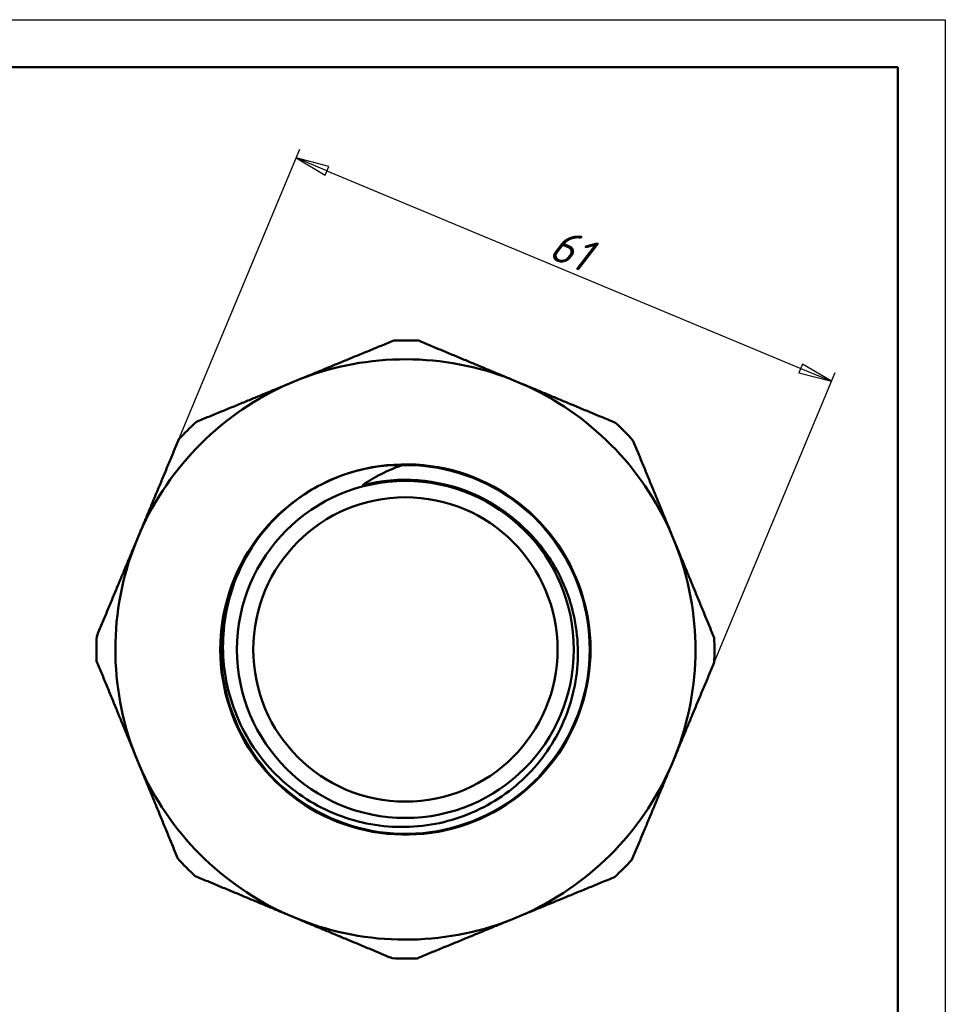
# Model space of a CAD drawing. Header units: millimetres. Extents: x 0 to 436, y -69 to 297.
# Tile 18 of 19: x 113 to 210, y 193 to 297. Entities that reach past the tile are written whole.
import ezdxf

# ---------------------------------------------------------------- set-up
doc = ezdxf.new("R2010")
doc.units = ezdxf.units.MM
for name, color, linetype, lineweight in [('Видимые тонкие (ГОСТ)', 7, 'Continuous', 35), ('Видимый контур (ГОСТ)', 7, 'Continuous', 50), ('Кромка (ГОСТ)', 7, 'Continuous', 50), ('Размер (ГОСТ)', 7, 'Continuous', 25)]:
    doc.layers.add(name, color=color, linetype=linetype, lineweight=lineweight)
doc.styles.add('Обычный текст (ГОСТ)', font='GOST Common Italic.ttf')
doc.dimstyles.new('Обычный (ГОСТ)', dxfattribs={"dimtxt": 3.5, "dimasz": 3.5, "dimexe": 1, "dimexo": 0, "dimgap": 0.5, "dimtad": 1, "dimrnd": 1e-08, "dimtxsty": 'Обычный текст (ГОСТ)', "dimblk": 'Filled-1', "dimcen": 0.09, "dimdle": 15, "dimclrd": 256, "dimclre": 256, "dimclrt": 256, "dimazin": 2, "dimtfac": 0.714286, "dimtdec": 3, "dimtmove": 0, "dimatfit": 3, "dimfxl": 1, "dimtolj": 1, "dimlwd": 25, "dimlwe": 25, "dimarcsym": 0})

# ---------------------------------------------------------------- blocks, each defined once
blk = doc.blocks.new('Рамки ГОСТ_ граница 297x210')
at = {"layer": 'Кромка (ГОСТ)', "lineweight": 25}
for p, q in [((0, 297), (210, 297)), ((210, 297), (210, 0))]:
    blk.add_line(p, q, dxfattribs=at)
at = {"layer": 'Кромка (ГОСТ)'}
for p, q in [((205, 292), (20, 292)), ((205, 5), (205, 292))]:
    blk.add_line(p, q, dxfattribs=at)
blk = doc.blocks.new('Filled-1')
at = {"color": 0}
for p, q in [((0, 0), (-1, 0.143)), ((-1, 0.143), (-1, -0.143)), ((-1, 0), (0, 0)), ((-1, -0.143), (0, 0))]:
    blk.add_line(p, q, dxfattribs=at)
at = {"color": 0, "flags": 128}
blk.add_lwpolyline([(-1, -0.143), (0, 0), (-1, 0.143), (-1, -0.143)], dxfattribs=at)
at = {"color": 0}
blk.add_solid([(-1, -0.143), (0, 0), (-1, 0.143), (-1, -0.143)], dxfattribs=at)
blk = doc.blocks.new('*D14')
at = {"layer": 'Defpoints', "color": 0, "linetype": 'Continuous', "transparency": 16777216}
for p in [(198.02, 258.99), (129.38, 252.89), (185.68, 229.41)]:
    blk.add_point(p, dxfattribs=at)
at = {"layer": 'Размер (ГОСТ)', "linetype": 'Continuous', "lineweight": 25, "transparency": 16777216}
for p, q in [((129.38, 252.89), (142.1, 283.39)), ((144.95, 281.12), (194.79, 260.33)), ((185.68, 229.41), (198.4, 259.91))]:
    blk.add_line(p, q, dxfattribs=at)
at = {"layer": 'Размер (ГОСТ)', "linetype": 'Continuous', "lineweight": 25, "transparency": 16777216, "xscale": 3.5, "yscale": 3.5, "zscale": 3.5}
for p, rotation in [((141.72, 282.46), 157.363940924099), ((198.02, 258.99), 337.3639409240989)]:
    blk.add_blockref('Filled-1', p, dxfattribs=dict(at, rotation=rotation))
at = {"layer": 'Размер (ГОСТ)', "linetype": 'Continuous', "lineweight": 25, "transparency": 16777216, "insert": (169.43, 275.24), "char_height": 3.5, "attachment_point": 1, "rotation": 337.3639, "style": 'Обычный текст (ГОСТ)'}
blk.add_mtext('\\A1;61', dxfattribs=at)

msp = doc.modelspace()

# ---------------------------------------------------------------- linework, layer by layer
at = {"layer": 'Видимые тонкие (ГОСТ)'}
for points, knots in [([(152.783, 250.141), (156.898, 250.233), (161.032, 248.969), (164.392, 246.592), (167.751, 244.217), (170.32, 240.741), (171.604, 236.832), (172.889, 232.924), (172.884, 228.604), (171.59, 224.699), (170.297, 220.795), (167.722, 217.327), (164.359, 214.959), (160.997, 212.592), (156.866, 211.337), (152.755, 211.434), (148.645, 211.532), (144.579, 212.981), (141.333, 215.504), (138.088, 218.026), (135.681, 221.609), (134.573, 225.567), (133.465, 229.524), (133.66, 233.834), (135.122, 237.674), (135.486, 238.629), (135.927, 239.553), (136.438, 240.438)], [3.1193428, 3.1193428, 3.1193428, 3.1193428, 3.7571584, 3.7571584, 3.7571584, 4.3948191, 4.3948191, 4.3948191, 5.0323282, 5.0323282, 5.0323282, 5.6696891, 5.6696891, 5.6696891, 6.3069049, 6.3069049, 6.3069049, 6.9439791, 6.9439791, 6.9439791, 7.5809147, 7.5809147, 7.5809147, 8.2177153, 8.2177153, 8.2177153, 8.3760185, 8.3760185, 8.3760185, 8.3760185]), ([(148.763, 248.104), (152.519, 249.07), (156.588, 248.769), (160.161, 247.262), (162.362, 246.334), (164.366, 244.953), (166.032, 243.242)], [2.889985, 2.889985, 2.889985, 2.889985, 3.540654, 3.540654, 3.540654, 3.9413293, 3.9413293, 3.9413293, 3.9413293])]:
    msp.add_open_spline(points, degree=3, knots=knots, dxfattribs=at)
at = {"layer": 'Видимый контур (ГОСТ)'}
for p, q in [((142.196, 259.235), (141.022, 258.752)), ((165.538, 258.694), (164.367, 259.182)), ((125.308, 243.112), (124.819, 241.94)), ((181.661, 241.806), (181.179, 242.979)), ((124.767, 219.769), (125.249, 218.596)), ((181.12, 218.463), (181.609, 219.634)), ((140.89, 202.881), (142.061, 202.393)), ((164.232, 202.34), (165.406, 202.823))]:
    msp.add_line(p, q, dxfattribs=at)
for radius in [17.714, 16]:
    msp.add_circle((153.214, 230.787), radius, dxfattribs=at)
for radius, start, end in [(32.5, 87.56916, 92.15872), (30.507, 68.55563, 111.17225), (30.507, 113.55563, 156.17225), (30.507, 23.55563, 66.17225), (32.5, 132.56916, 137.15872), (32.5, 42.56916, 47.15872), (19.475, 109.51782, 110.77307), (30.507, 158.55563, 201.17225), (30.507, 338.55563, 21.17225), (32.5, 177.56916, 182.15872), (32.5, 357.56916, 2.15872), (30.507, 203.55563, 246.17225), (30.507, 293.55563, 336.17225), (32.5, 222.56916, 227.15872), (32.5, 312.56916, 317.15872), (30.507, 248.55563, 291.17225), (32.5, 267.56916, 272.15872)]:
    msp.add_arc((153.214, 230.787), radius, start, end, dxfattribs=at)
for points, weights in [([(142.196, 259.235), (146.938, 261.186), (151.99, 263.264)], [1, 1.01444980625, 1.00003319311]), ([(154.592, 263.258), (159.634, 261.156), (164.367, 259.182)], [1.00003319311, 1.01444980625, 1]), ([(131.228, 254.722), (136.28, 256.801), (141.022, 258.752)], [1.00003319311, 1.01444980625, 1]), ([(165.538, 258.694), (170.271, 256.72), (175.313, 254.618)], [1, 1.01444980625, 1.00003319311]), ([(125.308, 243.112), (127.281, 247.844), (129.384, 252.886)], [1, 1.01444980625, 1.00003319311]), ([(177.149, 252.773), (179.228, 247.721), (181.179, 242.979)], [1.00003319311, 1.01444980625, 1]), ([(120.743, 232.166), (122.846, 237.208), (124.819, 241.94)], [1.00003319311, 1.01444980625, 1]), ([(181.661, 241.806), (183.612, 237.063), (185.691, 232.012)], [1, 1.01444980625, 1.00003319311]), ([(124.767, 219.769), (122.816, 224.511), (120.737, 229.563)], [1, 1.01444980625, 1.00003319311]), ([(185.685, 229.409), (183.582, 224.367), (181.609, 219.634)], [1.00003319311, 1.01444980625, 1]), ([(129.279, 208.802), (127.201, 213.854), (125.249, 218.596)], [1.00003319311, 1.01444980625, 1]), ([(181.12, 218.463), (179.147, 213.73), (177.044, 208.688)], [1, 1.01444980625, 1.00003319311]), ([(140.89, 202.881), (136.157, 204.855), (131.115, 206.957)], [1, 1.01444980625, 1.00003319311]), ([(175.2, 206.852), (170.148, 204.774), (165.406, 202.823)], [1.00003319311, 1.01444980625, 1]), ([(151.836, 198.317), (146.794, 200.419), (142.061, 202.393)], [1.00003319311, 1.01444980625, 1]), ([(164.232, 202.34), (159.49, 200.389), (154.438, 198.31)], [1, 1.01444980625, 1.00003319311])]:
    msp.add_rational_spline(points, weights, degree=2, dxfattribs=at)
for points, knots in [([(146.707, 249.143), (150.605, 250.525), (154.946, 250.621), (158.9, 249.414), (162.854, 248.207), (166.4, 245.703), (168.861, 242.382), (171.322, 239.062), (172.684, 234.942), (172.689, 230.809), (172.694, 226.677), (171.341, 222.555), (168.888, 219.229), (166.437, 215.905), (162.9, 213.394), (158.952, 212.177), (155.006, 210.96), (150.67, 211.042), (146.773, 212.408), (142.876, 213.774), (139.438, 216.416), (137.115, 219.829), (134.792, 223.241), (133.595, 227.407), (133.753, 231.533), (133.911, 235.657), (135.422, 239.718), (137.998, 242.943), (140.163, 245.652), (143.069, 247.759), (146.308, 248.994)], [2.8009424, 2.8009424, 2.8009424, 2.8009424, 3.4378796, 3.4378796, 3.4378796, 4.0746607, 4.0746607, 4.0746607, 4.7112891, 4.7112891, 4.7112891, 5.3477679, 5.3477679, 5.3477679, 5.9841006, 5.9841006, 5.9841006, 6.6202903, 6.6202903, 6.6202903, 7.2563403, 7.2563403, 7.2563403, 7.8922539, 7.8922539, 7.8922539, 8.5280344, 8.5280344, 8.5280344, 9.0622196, 9.0622196, 9.0622196, 9.0622196]), ([(146.707, 249.143), (148.429, 249.752), (150.551, 250.189), (152.559, 250.178), (152.687, 250.172), (152.762, 250.162), (152.776, 250.16), (152.788, 250.156), (152.791, 250.155), (152.793, 250.153), (152.794, 250.152), (152.795, 250.151), (152.795, 250.151), (152.796, 250.15), (152.796, 250.15), (152.796, 250.149), (152.796, 250.148), (152.795, 250.147), (152.794, 250.147), (152.792, 250.144), (152.788, 250.143), (152.783, 250.141)], [-0.29852823, -0.29852823, -0.29852823, -0.29852823, -0.03320275, -0.03320275, -0.00908045, -0.00908045, -0.00457656, -0.00457656, -0.00330989, -0.00330989, -0.00279037, -0.00279037, -0.00249397, -0.00249397, -0.00224694, -0.00224694, -0.00196606, -0.00196606, -0.00152424, -0.00152424, 0, 0, 0, 0]), ([(152.783, 250.141), (152.061, 249.882), (151.356, 249.579), (150.012, 248.897), (149.374, 248.52), (148.763, 248.104)], [-0.4599971, -0.4599971, -0.4599971, -0.4599971, -0.22606267, -0.22606267, 0, 0, 0, 0]), ([(136.434, 240.44), (137.498, 242.365), (138.894, 244.092), (142.25, 247.023), (144.2, 248.195), (146.307, 248.996)], [-1.3361247, -1.3361247, -1.3361247, -1.3361247, -0.6760974, -0.6760974, 0, 0, 0, 0]), ([(148.763, 248.104), (148.761, 248.103), (148.758, 248.101), (148.755, 248.098), (148.755, 248.097), (148.754, 248.096), (148.753, 248.095), (148.753, 248.094), (148.753, 248.094), (148.754, 248.093), (148.754, 248.092), (148.755, 248.091), (148.755, 248.091), (148.757, 248.09), (148.759, 248.089), (148.77, 248.087), (148.788, 248.088), (148.865, 248.095), (148.96, 248.111), (149.332, 248.178), (149.737, 248.256), (151.357, 248.499), (152.931, 248.648), (154.809, 248.479)], [-1.0083514, -1.0083514, -1.0083514, -1.0083514, -0.9964208, -0.9964208, -0.9908309, -0.9908309, -0.9878601, -0.9878601, -0.9855719, -0.9855719, -0.9831062, -0.9831062, -0.9794447, -0.9794447, -0.9725156, -0.9725156, -0.9326651, -0.9326651, -0.8213581, -0.8213581, -0.5656454, -0.5656454, 0, 0, 0, 0]), ([(154.809, 248.479), (156.925, 248.288), (158.986, 247.733), (162.812, 245.941), (164.542, 244.73), (166.037, 243.248)], [-1.26917, -1.26917, -1.26917, -1.26917, -0.6314524, -0.6314524, 0, 0, 0, 0]), ([(166.037, 243.248), (167.188, 242.107), (168.178, 240.815), (169.789, 237.993), (170.401, 236.475), (171.38, 232.609), (171.505, 230.23), (170.837, 225.54), (170.045, 223.276), (167.629, 219.162), (166.024, 217.355), (162.201, 214.446), (160.015, 213.376), (155.341, 212.128), (152.896, 211.967), (148.064, 212.591), (145.724, 213.376), (141.462, 215.804), (139.583, 217.43), (136.54, 221.322), (135.411, 223.554), (134.065, 228.342), (133.867, 230.853), (134.444, 235.827), (135.219, 238.241), (136.434, 240.44)], [-8.290141, -8.290141, -8.290141, -8.290141, -7.8031807, -7.8031807, -7.3137947, -7.3137947, -6.6047681, -6.6047681, -5.8907723, -5.8907723, -5.1718079, -5.1718079, -4.4478758, -4.4478758, -3.7189766, -3.7189766, -2.9851111, -2.9851111, -2.24628, -2.24628, -1.5024839, -1.5024839, -0.7537237, -0.7537237, 0, 0, 0, 0])]:
    msp.add_open_spline(points, degree=3, knots=knots, dxfattribs=at)

# ---------------------------------------------------------------- block references
msp.add_blockref('Рамки ГОСТ_ граница 297x210', (0, 0))

# ---------------------------------------------------------------- dimensions: what is measured, and where the dimension line sits
at = {"layer": 'Размер (ГОСТ)', "linetype": 'Continuous', "lineweight": 25}
dim = msp.add_linear_dim(base=(198.019, 258.986), p1=(129.384, 252.886), p2=(185.685, 229.409), angle=337.36394, dimstyle='Обычный (ГОСТ)', override={"dimgap": 0.5, "dimdec": 2, "dimtol": 0, "dimlim": 0, "dimtp": 0, "dimtm": 0, "dimtdec": 3, "dimtofl": 0, "dimatfit": 1}, dxfattribs=at)
dim.commit()
dim.dimension.update_dxf_attribs({"geometry": '*D14', "text_midpoint": (169.868, 270.725), "dimtype": 160})

doc.saveas('drawing.dxf')
